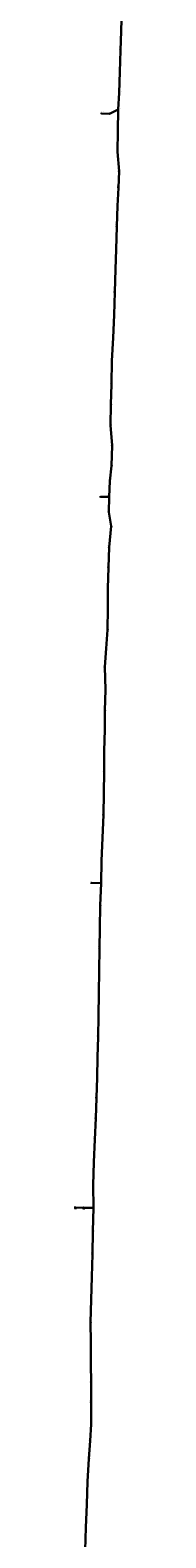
# Model space of a CAD drawing. Header units: metres. Extents: x 1311711 to 1330449, y 760333 to 801791.
# Tile 3 of 6: x 1317446 to 1317610, y 775882 to 781055. Entities that reach past the tile are written whole.
import ezdxf
from ezdxf.enums import TextEntityAlignment as Align

# ---------------------------------------------------------------- set-up
doc = ezdxf.new("R2010")
doc.units = ezdxf.units.M
for name, color, linetype, lineweight in [('АСУДД_Блок_Колодцы_ОПС', 174, 'Continuous', 30), ('АСУДД_Блок_подписи_редактируемые', 7, 'Continuous', 25), ('АСУДД_ТРАССА_[Д!110-4]_ГОСТ_БК', 174, 'ASUD_TRAS_M', 30), ('АСУДД_ТРАССА_[Д!63-3!110-9]_ГОСТ_БК', 174, 'ASUD_TRAS_M', 30), ('АСУДД_ТРАССА_[Д!63-6!110-3]_ГОСТ_БК', 174, 'ASUD_TRAS_M', 30), ('АСУДД_ТРАССА_[Д!90-8]_ГОСТ_БК', 174, 'ASUD_TRAS_M', 30), ('АСУДД_ТРАССА_[З!110-4]_БК', 174, 'ASUD_TRAS_M', 30), ('АСУДД_ТРАССА_[З!63-3!110-3]_БК', 174, 'ASUD_TRAS_M', 30), ('АСУДД_ТРАССА_[З!63-6!110-3]_БК', 174, 'ASUD_TRAS_M', 30), ('АСУДД_ТРАССА_[З!90-4]_БК', 174, 'ASUD_TRAS_M', 30), ('АСУДД_ТРАССА_[З!90-8!110-4!63-2]_БК', 174, 'ASUD_TRAS_M', 30), ('АСУДД_ТРАССА_[З!90-8]_БК', 174, 'ASUD_TRAS_M', 30)]:
    doc.layers.add(name, color=color, linetype=linetype, lineweight=lineweight)
doc.styles.add('ESKD2', font='isocpeui.ttf')
doc.styles.get("Standard").update_dxf_attribs({"font": 'arial.ttf'})
doc.linetypes.add('ASUD_TRAS_M', pattern='A,3,-0.5,["N",Standard,S=0.5,R=0,X=0,Y=-0.25],-1', length=4.5)

msp = doc.modelspace()

# ---------------------------------------------------------------- linework, layer by layer
at = {"layer": 'АСУДД_Блок_Колодцы_ОПС', "linetype": 'Continuous'}
for centre, radius in [((1317606.950982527, 781051.4523152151), 0.5), ((1317604.907024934, 780984.5963510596), 0.5), ((1317602.360467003, 780911.8284010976), 0.4999999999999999), ((1317600.681699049, 780839.9519905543), 0.4999999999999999), ((1317539.928810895, 780768.8326608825), 0.4999999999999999), ((1317567.675829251, 780768.1485450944), 0.4999999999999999), ((1317597.164480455, 780782.6173367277), 0.4999999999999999), ((1317595.75710435, 780708.1649389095), 0.4999999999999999), ((1317594.596833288, 780637.5486709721), 0.5), ((1317600.018394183, 780570.6892884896), 0.4999999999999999), ((1317597.91831795, 780514.2022660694), 0.5), ((1317594.695883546, 780452.2567146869), 0.4999999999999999), ((1317592.015865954, 780381.4373214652), 0.4999999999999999), ((1317590.012725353, 780301.7635585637), 0.5), ((1317587.891422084, 780234.6755740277), 0.4999999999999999), ((1317585.381290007, 780155.6627054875), 0.5), ((1317583.323300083, 780077.6015240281), 0.4999999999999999), ((1317579.602754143, 779999.1688441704), 0.4999999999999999), ((1317575.422652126, 779920.003463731), 0.4999999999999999), ((1317573.650282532, 779840.1438445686), 0.5), ((1317572.262377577, 779770.2558118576), 0.5), ((1317571.074821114, 779699.9962429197), 0.5), ((1317576.190295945, 779630.257667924), 0.5), ((1317574.671020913, 779560.5159560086), 0.5), ((1317568.974472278, 779507.4435755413), 0.5), ((1317536.638241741, 779454.105488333), 0.5), ((1317565.865193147, 779453.4142934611), 0.5), ((1317564.662185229, 779401.0982899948), 0.5), ((1317573.55885638, 779352.7387265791), 0.5), ((1317565.682643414, 779280.7779558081), 0.4999999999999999), ((1317563.594458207, 779210.8099282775), 0.5), ((1317561.543766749, 779140.8430439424), 0.5), ((1317561.801355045, 779070.8435629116), 0.5), ((1317560.797250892, 778997.7873064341), 0.5), ((1317555.463613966, 778933.2735051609), 0.5), ((1317550.942425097, 778870.1449012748), 0.5), ((1317553.752298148, 778791.299440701), 0.4999999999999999), ((1317551.90776468, 778721.2960270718), 0.5), ((1317551.339012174, 778656.091639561), 0.5), ((1317548.893471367, 778581.4059145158), 0.4999999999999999), ((1317548.699273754, 778511.4174275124), 0.5), ((1317547.880557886, 778437.4060657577), 0.5), ((1317546.338766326, 778362.2752204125), 0.4999999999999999), ((1317543.638223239, 778283.9032974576), 0.5), ((1317540.35217779, 778205.2108895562), 0.4999999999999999), ((1317505.237181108, 778129.4783078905), 0.5), ((1317538.577821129, 778128.6878042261), 0.5), ((1317535.747640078, 778051.4783488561), 0.5), ((1317534.171773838, 777973.6400861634), 0.5), ((1317532.666321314, 777904.0878979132), 0.5), ((1317532.091122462, 777828.6973797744), 0.5), ((1317530.819991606, 777751.0688726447), 0.4999999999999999), ((1317529.734950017, 777671.5885070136), 0.5), ((1317528.295415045, 777601.7643102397), 0.5), ((1317526.712852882, 777531.7003054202), 0.5), ((1317524.777513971, 777461.5991017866), 0.4999999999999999), ((1317522.442692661, 777391.6321474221), 0.5), ((1317519.941739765, 777321.9262178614), 0.5), ((1317516.67087695, 777249.13864647), 0.5), ((1317513.707011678, 777171.0713565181), 0.5), ((1317511.723151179, 777092.3350973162), 0.5), ((1317450.864996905, 777015.6457443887), 0.5), ((1317478.814795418, 777015.0125090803), 0.5), ((1317512.154950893, 777014.2927868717), 0.5), ((1317510.607699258, 776935.1184287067), 0.5), ((1317508.804856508, 776856.178452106), 0.5), ((1317506.88438984, 776777.810870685), 0.5), ((1317504.164172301, 776699.0283095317), 0.4999999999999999), ((1317502.516413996, 776622.0956492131), 0.5), ((1317503.368676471, 776552.2098032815), 0.5), ((1317503.48287875, 776482.1259469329), 0.4999999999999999), ((1317503.978521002, 776412.0169606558), 0.4999999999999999), ((1317504.195475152, 776346.0119193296), 0.4999999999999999), ((1317504.378109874, 776272.1520141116), 0.5), ((1317500.857277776, 776215.5940588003), 0.4999999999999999), ((1317496.977253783, 776153.9596279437), 0.4999999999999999), ((1317491.904217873, 776075.899608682), 0.4999999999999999), ((1317489.942938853, 775996.8341494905), 0.5), ((1317486.122259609, 775917.8216913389), 0.5)]:
    msp.add_circle(centre, radius, dxfattribs=at)
at = {"layer": 'АСУДД_ТРАССА_[Д!110-4]_ГОСТ_БК'}
msp.add_line((1317567.675829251, 780768.1485450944), (1317539.928810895, 780768.8326608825), dxfattribs=at)
at = {"layer": 'АСУДД_ТРАССА_[Д!63-3!110-9]_ГОСТ_БК'}
msp.add_line((1317450.864996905, 777015.6457443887), (1317478.814795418, 777015.0125090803), dxfattribs=at)
at = {"layer": 'АСУДД_ТРАССА_[Д!63-6!110-3]_ГОСТ_БК'}
for p, q in [((1317595.75710435, 780708.1649389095), (1317597.164480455, 780782.6173367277)), ((1317600.018394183, 780570.6892884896), (1317594.596833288, 780637.5486709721)), ((1317504.195475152, 776346.0119193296), (1317503.978521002, 776412.0169606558))]:
    msp.add_line(p, q, dxfattribs=at)
at = {"layer": 'АСУДД_ТРАССА_[Д!90-8]_ГОСТ_БК'}
msp.add_line((1317478.814795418, 777015.0125090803), (1317478.722351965, 777008.9903215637), dxfattribs=at)
at = {"layer": 'АСУДД_ТРАССА_[З!110-4]_БК'}
for p, q in [((1317567.675829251, 780768.1485450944), (1317597.164480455, 780782.6173367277)), ((1317536.638241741, 779454.105488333), (1317565.865193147, 779453.4142934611)), ((1317505.237181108, 778129.4783078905), (1317538.577821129, 778128.6878042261))]:
    msp.add_line(p, q, dxfattribs=at)
at = {"layer": 'АСУДД_ТРАССА_[З!63-3!110-3]_БК'}
msp.add_line((1317478.814795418, 777015.0125090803), (1317512.154950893, 777014.2927868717), dxfattribs=at)
at = {"layer": 'АСУДД_ТРАССА_[З!63-6!110-3]_БК'}
for p, q in [((1317606.950982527, 781051.4523152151), (1317609.691763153, 781129.7931890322)), ((1317604.907024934, 780984.5963510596), (1317606.950982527, 781051.4523152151)), ((1317602.360467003, 780911.8284010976), (1317604.907024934, 780984.5963510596)), ((1317600.681699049, 780839.9519905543), (1317602.360467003, 780911.8284010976)), ((1317597.164480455, 780782.6173367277), (1317600.681699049, 780839.9519905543)), ((1317594.596833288, 780637.5486709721), (1317595.75710435, 780708.1649389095)), ((1317597.91831795, 780514.2022660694), (1317600.018394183, 780570.6892884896)), ((1317594.695883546, 780452.2567146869), (1317597.91831795, 780514.2022660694)), ((1317592.015865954, 780381.4373214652), (1317594.695883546, 780452.2567146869)), ((1317590.012725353, 780301.7635585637), (1317592.015865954, 780381.4373214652)), ((1317587.891422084, 780234.6755740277), (1317590.012725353, 780301.7635585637)), ((1317585.381290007, 780155.6627054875), (1317587.891422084, 780234.6755740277)), ((1317583.323300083, 780077.6015240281), (1317585.381290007, 780155.6627054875)), ((1317579.602754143, 779999.1688441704), (1317583.323300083, 780077.6015240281)), ((1317575.422652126, 779920.003463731), (1317579.602754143, 779999.1688441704)), ((1317573.650282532, 779840.1438445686), (1317575.422652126, 779920.003463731)), ((1317572.262377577, 779770.2558118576), (1317573.650282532, 779840.1438445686)), ((1317571.074821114, 779699.9962429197), (1317572.262377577, 779770.2558118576)), ((1317576.190295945, 779630.257667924), (1317571.074821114, 779699.9962429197)), ((1317574.671020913, 779560.5159560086), (1317576.190295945, 779630.257667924)), ((1317568.974472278, 779507.4435755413), (1317574.671020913, 779560.5159560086)), ((1317565.865193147, 779453.4142934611), (1317568.974472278, 779507.4435755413)), ((1317564.662185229, 779401.0982899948), (1317565.865193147, 779453.4142934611)), ((1317573.55885638, 779352.7387265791), (1317564.662185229, 779401.0982899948)), ((1317565.682643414, 779280.7779558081), (1317573.55885638, 779352.7387265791)), ((1317563.594458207, 779210.8099282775), (1317565.682643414, 779280.7779558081)), ((1317561.543766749, 779140.8430439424), (1317563.594458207, 779210.8099282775)), ((1317561.801355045, 779070.8435629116), (1317561.543766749, 779140.8430439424)), ((1317560.797250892, 778997.7873064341), (1317561.801355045, 779070.8435629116)), ((1317555.463613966, 778933.2735051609), (1317560.797250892, 778997.7873064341)), ((1317550.942425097, 778870.1449012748), (1317555.463613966, 778933.2735051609)), ((1317553.752298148, 778791.299440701), (1317550.942425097, 778870.1449012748)), ((1317551.90776468, 778721.2960270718), (1317553.752298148, 778791.299440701)), ((1317551.339012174, 778656.091639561), (1317551.90776468, 778721.2960270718)), ((1317548.893471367, 778581.4059145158), (1317551.339012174, 778656.091639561)), ((1317548.699273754, 778511.4174275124), (1317548.893471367, 778581.4059145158)), ((1317547.880557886, 778437.4060657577), (1317548.699273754, 778511.4174275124)), ((1317546.338766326, 778362.2752204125), (1317547.880557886, 778437.4060657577)), ((1317543.638223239, 778283.9032974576), (1317546.338766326, 778362.2752204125)), ((1317540.35217779, 778205.2108895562), (1317543.638223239, 778283.9032974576)), ((1317538.577821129, 778128.6878042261), (1317540.35217779, 778205.2108895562)), ((1317535.747640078, 778051.4783488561), (1317538.577821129, 778128.6878042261)), ((1317534.171773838, 777973.6400861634), (1317535.747640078, 778051.4783488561)), ((1317532.666321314, 777904.0878979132), (1317534.171773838, 777973.6400861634)), ((1317532.091122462, 777828.6973797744), (1317532.666321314, 777904.0878979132)), ((1317530.819991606, 777751.0688726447), (1317532.091122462, 777828.6973797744)), ((1317529.734950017, 777671.5885070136), (1317530.819991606, 777751.0688726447)), ((1317528.295415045, 777601.7643102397), (1317529.734950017, 777671.5885070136)), ((1317526.712852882, 777531.7003054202), (1317528.295415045, 777601.7643102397)), ((1317524.777513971, 777461.5991017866), (1317526.712852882, 777531.7003054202)), ((1317522.442692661, 777391.6321474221), (1317524.777513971, 777461.5991017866)), ((1317519.941739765, 777321.9262178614), (1317522.442692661, 777391.6321474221)), ((1317516.67087695, 777249.13864647), (1317519.941739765, 777321.9262178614)), ((1317513.707011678, 777171.0713565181), (1317516.67087695, 777249.13864647)), ((1317511.723151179, 777092.3350973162), (1317513.707011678, 777171.0713565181)), ((1317512.154950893, 777014.2927868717), (1317511.723151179, 777092.3350973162)), ((1317510.607699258, 776935.1184287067), (1317512.154950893, 777014.2927868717)), ((1317508.804856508, 776856.178452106), (1317510.607699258, 776935.1184287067)), ((1317506.88438984, 776777.810870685), (1317508.804856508, 776856.178452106)), ((1317504.164172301, 776699.0283095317), (1317506.88438984, 776777.810870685)), ((1317502.516413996, 776622.0956492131), (1317504.164172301, 776699.0283095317)), ((1317503.368676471, 776552.2098032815), (1317502.516413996, 776622.0956492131)), ((1317503.48287875, 776482.1259469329), (1317503.368676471, 776552.2098032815)), ((1317503.978521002, 776412.0169606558), (1317503.48287875, 776482.1259469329)), ((1317504.378109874, 776272.1520141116), (1317504.195475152, 776346.0119193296)), ((1317500.857277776, 776215.5940588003), (1317504.378109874, 776272.1520141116)), ((1317496.977253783, 776153.9596279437), (1317500.857277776, 776215.5940588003)), ((1317491.904217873, 776075.899608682), (1317496.977253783, 776153.9596279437)), ((1317489.942938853, 775996.8341494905), (1317491.904217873, 776075.899608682)), ((1317486.122259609, 775917.8216913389), (1317489.942938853, 775996.8341494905)), ((1317483.940841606, 775839.8298891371), (1317486.122259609, 775917.8216913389))]:
    msp.add_line(p, q, dxfattribs=at)
at = {"layer": 'АСУДД_ТРАССА_[З!90-4]_БК'}
for p, q in [((1317539.994890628, 780771.6017022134), (1317539.928810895, 780768.8326608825)), ((1317536.593729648, 779451.3102064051), (1317536.638241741, 779454.105488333)), ((1317505.1562635, 778126.6436976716), (1317505.237181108, 778129.4783078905))]:
    msp.add_line(p, q, dxfattribs=at)
at = {"layer": 'АСУДД_ТРАССА_[З!90-8!110-4!63-2]_БК'}
msp.add_line((1317450.864996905, 777015.6457443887), (1317446.112456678, 777015.6652768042), dxfattribs=at)
at = {"layer": 'АСУДД_ТРАССА_[З!90-8]_БК'}
msp.add_line((1317450.864996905, 777015.6457443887), (1317450.698702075, 777009.6607708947), dxfattribs=at)

# ---------------------------------------------------------------- texts
at = {"layer": 'АСУДД_Блок_подписи_редактируемые', "lineweight": 30, "style": 'ESKD2'}
for height, rotation, p in [(1.25, 88.64313365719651, (1317603.799918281, 781054.7803252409)), (1.25, 88.64313365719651, (1317601.755960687, 780987.924361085)), (1.25, 5.275797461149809, (1317605.302244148, 780915.3427721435)), (1.25, 5.275797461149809, (1317603.623476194, 780843.4663616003)), (1.25, 5.275797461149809, (1317541.773180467, 780774.6429365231)), (1.25, 5.275797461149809, (1317570.617606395, 780771.6629161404)), (1.25, 5.275797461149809, (1317600.1062576, 780786.1317077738)), (1.25, 89.19072069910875, (1317592.574378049, 780711.4626820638)), (1.25, 8.90080242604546, (1317597.31052474, 780641.2420075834)), (1.25, 87.79133884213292, (1317596.9171526, 780574.0637747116)), (1.25, 88.09618335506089, (1317594.799166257, 780517.5602043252)), (1.25, 85.32228915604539, (1317591.742892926, 780455.761668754)), (1.25, 87.45074585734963, (1317588.934738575, 780384.8301831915)), (1.25, 88.07449927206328, (1317586.894844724, 780305.1226770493)), (1.25, 86.81275566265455, (1317584.84826455, 780238.1025331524)), (1.25, 88.92087722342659, (1317582.214130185, 780158.975401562)), (1.25, 88.18056080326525, (1317580.199206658, 780080.9548651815)), (1.25, 86.3477772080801, (1317576.587507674, 780002.6203866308)), (1.25, 87.26347062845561, (1317572.35263099, 779923.4063781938)), (1.25, 88.547039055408, (1317570.504804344, 779843.4771347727)), (1.25, 88.547039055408, (1317569.116899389, 779773.589102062)), (1.25, 94.97960726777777, (1317567.575704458, 779702.9561481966)), (1.25, 89.7995657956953, (1317572.972707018, 779633.5214047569)), (1.25, 84.11606223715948, (1317571.792467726, 779564.082297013)), (1.249999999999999, 87.33566864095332, (1317565.900165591, 779510.8426187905)), (1.25, 89.65785217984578, (1317533.428735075, 779457.3771734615)), (1.25, 89.65785217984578, (1317562.65568648, 779456.6859785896)), (1.25, 89.65785217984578, (1317561.452678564, 779404.3699751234)), (1.25, 89.07329790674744, (1317570.3828952, 779356.0429855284)), (1.25, 88.52924109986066, (1317562.538200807, 779284.1122229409)), (1.25, 87.96887941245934, (1317560.482775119, 779214.1747885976)), (1.25, 89.13847425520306, (1317558.364048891, 779144.1436879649)), (1.25, 90.21477761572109, (1317558.560199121, 779074.0838969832)), (1.25, 86.64878871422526, (1317557.763912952, 779001.2229603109)), (1.25, 85.04883084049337, (1317552.527385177, 778936.7925131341)), (1.25, 90.50584664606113, (1317547.684849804, 778873.3687281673)), (1.25, 89.6133560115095, (1317550.545333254, 778794.5736173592)), (1.25, 88.86332812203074, (1317548.743933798, 778724.6119026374)), (1.25, 88.82560102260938, (1317548.177365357, 778659.4095976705)), (1.25, 88.38101553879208, (1317545.757665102, 778584.7483052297)), (1.25, 90.05728144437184, (1317545.467037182, 778514.6666587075)), (1.25, 89.38409410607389, (1317544.686719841, 778440.6930484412)), (1.25, 89.61809744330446, (1317543.131530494, 778365.5491316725)), (1.25, 88.25214692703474, (1317540.509942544, 778287.2527327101)), (1.25, 88.82501368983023, (1317537.190564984, 778208.5288800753)), (1.25, 87.87975178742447, (1317502.130736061, 778132.8480045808)), (1.25, 87.87975178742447, (1317535.471376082, 778132.0575009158)), (1.25, 87.87975178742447, (1317532.641195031, 778054.8480455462)), (1.25, 89.18822881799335, (1317530.989190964, 777976.9379677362)), (1.25, 89.85683244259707, (1317529.44547192, 777907.3484171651)), (1.25, 89.5932474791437, (1317528.885306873, 777831.9726817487)), (1.25, 89.40796467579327, (1317527.624784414, 777754.354524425)), (1.25, 88.81716598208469, (1317526.573791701, 777674.9069305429)), (1.25, 88.81716598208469, (1317525.134256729, 777605.082733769)), (1.25, 88.34967777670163, (1317523.578875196, 777535.0444107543)), (1.25, 88.62482154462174, (1317521.627513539, 777464.9281187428)), (1.25, 87.96583739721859, (1317519.331188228, 777394.9971729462)), (1.25, 87.49924566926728, (1317516.857741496, 777325.3164702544)), (1.25, 87.09748888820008, (1317513.610726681, 777252.5504402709)), (1.25, 89.86824628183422, (1317510.485512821, 777174.3312340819)), (1.25, 89.86824628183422, (1317508.501652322, 777095.59497488)), (1.25, 89.11192309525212, (1317448.908614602, 777021.3365598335)), (1.25, 89.11192309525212, (1317475.636607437, 777018.3146262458)), (1.25, 89.11192309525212, (1317508.976762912, 777017.5949040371)), (1.25, 89.11192309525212, (1317507.429511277, 776938.4205458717)), (1.25, 88.25214692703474, (1317505.676575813, 776859.5278873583)), (1.25, 88.37405897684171, (1317503.748989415, 776781.1536421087)), (1.25, 87.56469122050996, (1317501.076303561, 776702.4150370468)), (1.25, 90.69282943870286, (1317499.248335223, 776625.3088279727)), (1.25, 90.69282943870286, (1317500.100597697, 776555.4229820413)), (1.25, 89.82226207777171, (1317500.263997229, 776485.3884089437)), (1.25, 89.82226207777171, (1317500.759639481, 776415.2794226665)), (1.25, 89.82226207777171, (1317500.976593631, 776349.2743813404)), (1.25, 89.81897127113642, (1317501.159415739, 776275.4146609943)), (1.25, 86.0973971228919, (1317497.857143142, 776219.0587447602)), (1.25, 86.64811099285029, (1317493.94395648, 776157.3953176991)), (1.25, 88.53927416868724, (1317488.75919145, 776079.2333251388)), (1.25, 87.10071179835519, (1317486.882596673, 776000.2457711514)), (1.25, 87.10071179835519, (1317483.061917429, 775921.233313))]:
    msp.add_text('НК-', height=height, rotation=rotation, dxfattribs=at).set_placement(p, align=Align.RIGHT)
for s, height, rotation, p in [('3.346', 1.24999999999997, 88.90621395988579, (1317601.755960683, 780987.9243610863)), ('3.345', 1.249999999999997, 5.538877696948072, (1317605.302244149, 780915.3427721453)), ('3.344', 1.249999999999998, 5.538877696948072, (1317603.623476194, 780843.4663616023)), ('3.773', 1.249999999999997, 5.538877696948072, (1317541.773180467, 780774.6429365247)), ('3.772', 1.249999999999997, 5.538877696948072, (1317570.617606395, 780771.662916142)), ('3.339', 1.249999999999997, 5.538877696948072, (1317600.1062576, 780786.1317077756)), ('3.338', 1.24999999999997, 89.45380100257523, (1317592.574378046, 780711.4626820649)), ('3.337', 1.249999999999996, 9.163882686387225, (1317597.31052474, 780641.2420075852)), ('3.336', 1.24999999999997, 88.05441914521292, (1317596.917152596, 780574.0637747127)), ('3.335', 1.24999999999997, 88.35926365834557, (1317594.799166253, 780517.5602043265)), ('3.334', 1.24999999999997, 85.58536946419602, (1317591.742892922, 780455.7616687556)), ('3.333', 1.249999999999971, 87.71382617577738, (1317588.934738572, 780384.8301831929)), ('3.332', 1.24999999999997, 88.33757957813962, (1317586.89484472, 780305.1226770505)), ('3.330', 1.249999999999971, 87.07583599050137, (1317584.848264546, 780238.1025331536)), ('3.329', 1.24999999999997, 89.18395754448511, (1317582.214130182, 780158.975401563)), ('3.328', 1.24999999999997, 88.44364109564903, (1317580.199206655, 780080.9548651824)), ('3.327', 1.249999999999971, 86.61085753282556, (1317576.587507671, 780002.6203866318)), ('3.326', 1.249999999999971, 87.52655095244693, (1317572.352630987, 779923.4063781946)), ('3.325', 1.249999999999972, 88.81011934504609, (1317570.504804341, 779843.4771347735)), ('3.324', 1.249999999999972, 88.81011934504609, (1317569.116899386, 779773.589102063)), ('3.323', 1.249999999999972, 95.2426875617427, (1317567.575704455, 779702.9561481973)), ('3.322', 1.249999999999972, 90.06264610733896, (1317572.972707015, 779633.5214047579)), ('3.321', 1.249999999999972, 84.37914256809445, (1317571.792467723, 779564.0822970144)), ('3.320', 1.249999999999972, 87.59874896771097, (1317565.900165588, 779510.8426187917)), ('3.319', 1.249999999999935, 89.92093263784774, (1317533.428735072, 779457.3771734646)), ('3.318', 1.249999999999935, 89.92093263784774, (1317562.655686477, 779456.6859785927)), ('3.317', 1.249999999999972, 89.92093247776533, (1317561.452678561, 779404.3699751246)), ('3.316', 1.249999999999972, 89.33637820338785, (1317570.382895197, 779356.0429855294)), ('3.315', 1.249999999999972, 88.79232139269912, (1317562.538200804, 779284.1122229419)), ('3.314', 1.249999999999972, 88.2319597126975, (1317560.482775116, 779214.1747885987)), ('3.313', 1.249999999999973, 89.40155457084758, (1317558.364048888, 779144.1436879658)), ('3.312', 1.249999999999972, 90.47785792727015, (1317558.560199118, 779074.0838969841)), ('3.311', 1.249999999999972, 86.91186900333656, (1317557.763912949, 779001.222960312)), ('3.310', 1.249999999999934, 85.3119113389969, (1317552.527385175, 778936.7925131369)), ('3.309', 1.249999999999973, 90.76892695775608, (1317547.684849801, 778873.3687281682)), ('3.308', 1.249999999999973, 89.87643633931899, (1317550.545333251, 778794.5736173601)), ('3.307', 1.249999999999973, 89.12640843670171, (1317548.743933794, 778724.6119026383)), ('3.306', 1.249999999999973, 89.08868131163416, (1317548.177365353, 778659.4095976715)), ('3.305', 1.249999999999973, 88.6440958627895, (1317545.757665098, 778584.7483052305)), ('3.304', 1.249999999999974, 90.32036174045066, (1317545.467037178, 778514.6666587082)), ('3.303', 1.249999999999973, 89.64717439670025, (1317544.686719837, 778440.6930484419)), ('3.302', 1.249999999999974, 89.88117775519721, (1317543.13153049, 778365.5491316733)), ('3.301', 1.249999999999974, 88.5152272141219, (1317540.50994254, 778287.252732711)), ('3.300', 1.249999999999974, 89.08809400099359, (1317537.19056498, 778208.5288800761)), ('3.299', 1.25, 88.14283201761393, (1317502.130736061, 778132.8480045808)), ('3.298', 1.249999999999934, 88.14283225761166, (1317535.471376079, 778132.0575009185)), ('3.297', 1.249999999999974, 88.14283209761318, (1317532.641195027, 778054.8480455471)), ('3.296', 1.249999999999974, 89.4513091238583, (1317530.98919096, 777976.937967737)), ('3.295', 1.249999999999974, 90.11991272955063, (1317529.445471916, 777907.3484171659)), ('3.294', 1.249999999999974, 89.85632778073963, (1317528.885306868, 777831.9726817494)), ('3.293', 1.249999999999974, 89.67104499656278, (1317527.62478441, 777754.3545244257)), ('3.292', 1.249999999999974, 89.08024628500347, (1317526.573791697, 777674.9069305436)), ('3.291', 1.249999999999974, 89.08024628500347, (1317525.134256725, 777605.0827337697)), ('3.290', 1.249999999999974, 88.61275808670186, (1317523.578875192, 777535.044410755)), ('3.289', 1.249999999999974, 88.88790187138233, (1317521.627513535, 777464.9281187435)), ('3.288', 1.249999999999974, 88.22891770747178, (1317519.331188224, 777394.997172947)), ('3.287', 1.249999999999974, 87.76232599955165, (1317516.857741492, 777325.3164702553)), ('3.286', 1.249999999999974, 87.36056920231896, (1317513.610726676, 777252.5504402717)), ('3.285', 1.249999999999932, 90.1313267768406, (1317510.485512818, 777174.3312340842)), ('3.284', 1.249999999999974, 90.13132659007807, (1317508.501652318, 777095.5949748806)), ('3.283', 1.249999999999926, 89.37500357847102, (1317448.908614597, 777021.3365598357)), ('3.282', 1.24999999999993, 89.37500357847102, (1317475.636607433, 777018.314626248)), ('3.281', 1.249999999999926, 89.37500355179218, (1317508.976762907, 777017.5949040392)), ('3.280', 1.249999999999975, 89.37500341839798, (1317507.429511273, 776938.4205458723)), ('3.279', 1.249999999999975, 88.5152272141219, (1317505.676575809, 776859.5278873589)), ('3.278', 1.249999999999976, 88.63713927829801, (1317503.74898941, 776781.1536421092)), ('3.277', 1.249999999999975, 87.82777154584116, (1317501.076303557, 776702.4150370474)), ('3.276', 1.249999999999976, 90.95590976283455, (1317499.248335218, 776625.3088279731)), ('3.275', 1.249999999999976, 90.95590976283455, (1317500.100597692, 776555.4229820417)), ('3.274', 1.249999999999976, 90.08534239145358, (1317500.263997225, 776485.3884089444)), ('3.273', 1.249999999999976, 90.08534239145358, (1317500.759639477, 776415.2794226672)), ('3.272', 1.249999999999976, 90.08534239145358, (1317500.976593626, 776349.2743813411)), ('3.271', 1.249999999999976, 90.08205159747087, (1317501.159415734, 776275.414660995)), ('3.270', 1.249999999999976, 86.36047742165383, (1317497.857143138, 776219.058744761)), ('3.269', 1.249999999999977, 86.9111912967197, (1317493.943956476, 776157.3953176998)), ('3.268', 1.249999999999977, 88.80235448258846, (1317488.759191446, 776079.2333251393)), ('3.267', 1.249999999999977, 87.36379211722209, (1317486.882596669, 776000.245771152)), ('3.266', 1.249999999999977, 87.36379211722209, (1317483.061917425, 775921.2333130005))]:
    msp.add_text(s, height=height, rotation=rotation, dxfattribs=at).set_placement(p)

doc.saveas('drawing.dxf')
